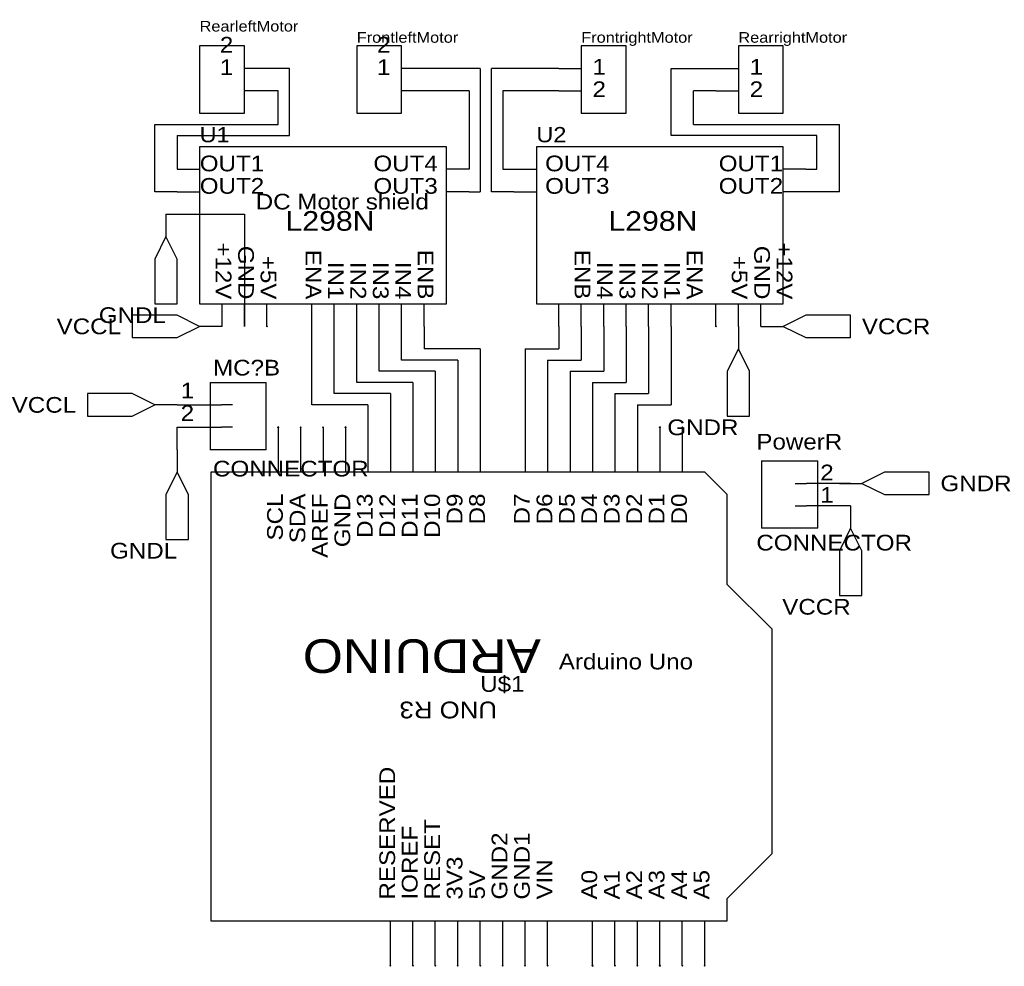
# Model space of a CAD drawing. Header units: millimetres. Extents: x 96 to 208, y 66 to 173.
import ezdxf
from ezdxf.enums import TextEntityAlignment as Align

# ---------------------------------------------------------------- set-up
doc = ezdxf.new("R2010")
doc.units = ezdxf.units.MM
doc.header["$MEASUREMENT"] = 0
doc.styles.get("Standard").update_dxf_attribs({"font": 'arial.ttf'})

msp = doc.modelspace()

# ---------------------------------------------------------------- linework, layer by layer
at = {"color": 1, "true_color": 0xa00000}
for points in [[(116.84, 170.18), (116.84, 162.56), (121.92, 162.56), (121.92, 170.18)], [(134.62, 170.18), (134.62, 162.56), (139.7, 162.56), (139.7, 170.18)], [(160.02, 170.18), (160.02, 162.56), (165.1, 162.56), (165.1, 170.18)], [(177.8, 170.18), (177.8, 162.56), (182.88, 162.56), (182.88, 170.18)], [(116.84, 158.75), (116.84, 140.97), (144.78, 140.97), (144.78, 158.75)], [(154.94, 158.75), (154.94, 140.97), (182.88, 140.97), (182.88, 158.75)], [(113.03, 148.59), (111.76, 146.05), (111.76, 140.97), (114.3, 140.97), (114.3, 146.05)], [(116.84, 138.43), (114.3, 139.7), (109.22, 139.7), (109.22, 137.16), (114.3, 137.16)], [(182.88, 138.43), (185.42, 137.16), (190.5, 137.16), (190.5, 139.7), (185.42, 139.7)], [(177.8, 135.89), (176.53, 133.35), (176.53, 128.27), (179.07, 128.27), (179.07, 133.35)], [(111.76, 129.54), (109.22, 130.81), (104.14, 130.81), (104.14, 128.27), (109.22, 128.27)], [(114.3, 121.92), (113.03, 119.38), (113.03, 114.3), (115.57, 114.3), (115.57, 119.38)], [(191.77, 120.65), (194.31, 119.38), (199.39, 119.38), (199.39, 121.92), (194.31, 121.92)], [(190.5, 115.57), (189.23, 113.03), (189.23, 107.95), (191.77, 107.95), (191.77, 113.03)]]:
    msp.add_lwpolyline(points, close=True, dxfattribs=at)
at = {"color": 1, "true_color": 0x880000}
for points in [[(124.46, 167.64), (121.92, 167.64)], [(142.24, 167.64), (139.7, 167.64)], [(157.48, 167.64), (160.02, 167.64)], [(175.26, 167.64), (177.8, 167.64)], [(124.46, 165.1), (121.92, 165.1)], [(142.24, 165.1), (139.7, 165.1)], [(157.48, 165.1), (160.02, 165.1)], [(175.26, 165.1), (177.8, 165.1)], [(114.3, 156.21), (116.84, 156.21)], [(147.32, 156.21), (144.78, 156.21)], [(152.4, 156.21), (154.94, 156.21)], [(185.42, 156.21), (182.88, 156.21)], [(114.3, 153.67), (116.84, 153.67)], [(147.32, 153.67), (144.78, 153.67)], [(152.4, 153.67), (154.94, 153.67)], [(185.42, 153.67), (182.88, 153.67)], [(113.03, 151.13), (113.03, 148.59)], [(119.38, 138.43), (119.38, 140.97)], [(121.92, 138.43), (121.92, 140.97)], [(124.46, 138.43), (124.46, 140.97)], [(129.54, 138.43), (129.54, 140.97)], [(132.08, 138.43), (132.08, 140.97)], [(134.62, 138.43), (134.62, 140.97)], [(137.16, 138.43), (137.16, 140.97)], [(139.7, 138.43), (139.7, 140.97)], [(142.24, 138.43), (142.24, 140.97)], [(157.48, 138.43), (157.48, 140.97)], [(160.02, 138.43), (160.02, 140.97)], [(162.56, 138.43), (162.56, 140.97)], [(165.1, 138.43), (165.1, 140.97)], [(167.64, 138.43), (167.64, 140.97)], [(170.18, 138.43), (170.18, 140.97)], [(175.26, 138.43), (175.26, 140.97)], [(177.8, 138.43), (177.8, 140.97)], [(180.34, 138.43), (180.34, 140.97)], [(119.38, 138.43), (116.84, 138.43)], [(177.8, 138.43), (177.8, 135.89)], [(180.34, 138.43), (182.88, 138.43)], [(114.3, 129.54), (111.76, 129.54)], [(114.3, 129.54), (119.3, 129.54)], [(114.3, 127), (119.3, 127)], [(125.73, 127), (125.73, 122)], [(128.27, 127), (128.27, 122)], [(130.81, 127), (130.81, 122)], [(133.35, 127), (133.35, 122)], [(135.89, 127), (135.89, 122)], [(138.43, 127), (138.43, 122)], [(140.97, 127), (140.97, 122)], [(143.51, 127), (143.51, 122)], [(146.05, 127), (146.05, 122)], [(148.59, 127), (148.59, 122)], [(153.67, 127), (153.67, 122)], [(156.21, 127), (156.21, 122)], [(158.75, 127), (158.75, 122)], [(161.29, 127), (161.29, 122)], [(163.83, 127), (163.83, 122)], [(166.37, 127), (166.37, 122)], [(168.91, 127), (168.91, 122)], [(171.45, 127), (171.45, 122)], [(114.3, 124.46), (114.3, 121.92)], [(190.5, 120.65), (185.5, 120.65)], [(189.23, 120.65), (191.77, 120.65)], [(190.5, 118.11), (185.5, 118.11)], [(190.5, 118.11), (190.5, 115.57)], [(138.43, 66.04), (138.43, 71.04)], [(140.97, 66.04), (140.97, 71.04)], [(143.51, 66.04), (143.51, 71.04)], [(146.05, 66.04), (146.05, 71.04)], [(148.59, 66.04), (148.59, 71.04)], [(151.13, 66.04), (151.13, 71.04)], [(153.67, 66.04), (153.67, 71.04)], [(156.21, 66.04), (156.21, 71.04)], [(161.29, 66.04), (161.29, 71.04)], [(163.83, 66.04), (163.83, 71.04)], [(166.37, 66.04), (166.37, 71.04)], [(168.91, 66.04), (168.91, 71.04)], [(171.45, 66.04), (171.45, 71.04)], [(173.99, 66.04), (173.99, 71.04)]]:
    msp.add_lwpolyline(points, dxfattribs=at)
at = {"color": 1, "true_color": 0x008800}
for points in [[(127, 167.64), (124.46, 167.64)], [(127, 160.02), (127, 167.64)], [(148.59, 167.64), (142.24, 167.64)], [(148.59, 167.64), (148.59, 153.67)], [(157.48, 167.64), (149.86, 167.64)], [(149.86, 153.67), (149.86, 167.64)], [(170.18, 160.02), (170.18, 167.64)], [(170.18, 167.64), (175.26, 167.64)], [(125.73, 165.1), (124.46, 165.1)], [(125.73, 161.29), (125.73, 165.1)], [(147.32, 165.1), (142.24, 165.1)], [(147.32, 165.1), (147.32, 156.21)], [(151.13, 165.1), (151.13, 156.21)], [(157.48, 165.1), (151.13, 165.1)], [(175.26, 165.1), (172.72, 165.1)], [(172.72, 161.29), (172.72, 165.1)], [(111.76, 161.29), (125.73, 161.29)], [(111.76, 153.67), (111.76, 161.29)], [(172.72, 161.29), (189.23, 161.29)], [(189.23, 153.67), (189.23, 161.29)], [(114.3, 160.02), (127, 160.02)], [(114.3, 160.02), (114.3, 156.21)], [(186.69, 160.02), (170.18, 160.02)], [(186.69, 156.21), (186.69, 160.02)], [(151.13, 156.21), (152.4, 156.21)], [(185.42, 156.21), (186.69, 156.21)], [(114.3, 153.67), (111.76, 153.67)], [(147.32, 153.67), (148.59, 153.67)], [(152.4, 153.67), (149.86, 153.67)], [(189.23, 153.67), (185.42, 153.67)], [(113.03, 151.13), (121.92, 151.13)], [(121.92, 151.13), (121.92, 138.43)], [(129.54, 129.54), (129.54, 138.43)], [(132.08, 130.81), (132.08, 138.43)], [(134.62, 132.08), (134.62, 138.43)], [(137.16, 133.35), (137.16, 138.43)], [(139.7, 134.62), (139.7, 138.43)], [(142.24, 138.43), (142.24, 135.89)], [(157.48, 138.43), (157.48, 135.89)], [(160.02, 138.43), (160.02, 134.62)], [(162.56, 138.43), (162.56, 133.35)], [(165.1, 138.43), (165.1, 132.08)], [(167.64, 138.43), (167.64, 130.81)], [(170.18, 138.43), (170.18, 129.54)], [(148.59, 135.89), (142.24, 135.89)], [(148.59, 135.89), (148.59, 127)], [(153.67, 135.89), (153.67, 127)], [(153.67, 135.89), (157.48, 135.89)], [(146.05, 134.62), (139.7, 134.62)], [(146.05, 134.62), (146.05, 127)], [(156.21, 134.62), (156.21, 127)], [(156.21, 134.62), (160.02, 134.62)], [(143.51, 133.35), (137.16, 133.35)], [(143.51, 133.35), (143.51, 127)], [(158.75, 133.35), (158.75, 127)], [(158.75, 133.35), (162.56, 133.35)], [(140.97, 132.08), (134.62, 132.08)], [(140.97, 132.08), (140.97, 127)], [(161.29, 132.08), (161.29, 127)], [(161.29, 132.08), (165.1, 132.08)], [(138.43, 130.81), (132.08, 130.81)], [(138.43, 130.81), (138.43, 127)], [(163.83, 130.81), (163.83, 127)], [(163.83, 130.81), (167.64, 130.81)], [(135.89, 129.54), (129.54, 129.54)], [(135.89, 129.54), (135.89, 127)], [(166.37, 129.54), (166.37, 127)], [(166.37, 129.54), (170.18, 129.54)], [(114.3, 124.46), (114.3, 127)], [(190.5, 120.65), (189.23, 120.65)]]:
    msp.add_lwpolyline(points, dxfattribs=at)
at = {"color": 1, "true_color": 0x000000}
for points in [[(124.52, 138.49), (124.4, 138.37)], [(124.4, 138.49), (124.52, 138.37)], [(175.32, 138.49), (175.2, 138.37)], [(175.2, 138.49), (175.32, 138.37)], [(175.32, 138.49), (175.2, 138.37)], [(175.2, 138.49), (175.32, 138.37)], [(125.79, 127.06), (125.67, 126.94)], [(125.67, 127.06), (125.79, 126.94)], [(128.33, 127.06), (128.21, 126.94)], [(128.21, 127.06), (128.33, 126.94)], [(130.87, 127.06), (130.75, 126.94)], [(130.75, 127.06), (130.87, 126.94)], [(133.41, 127.06), (133.29, 126.94)], [(133.29, 127.06), (133.41, 126.94)], [(168.97, 127.06), (168.85, 126.94)], [(168.85, 127.06), (168.97, 126.94)], [(171.51, 127.06), (171.39, 126.94)], [(171.39, 127.06), (171.51, 126.94)], [(138.49, 66.1), (138.37, 65.98)], [(138.37, 66.1), (138.49, 65.98)], [(141.03, 66.1), (140.91, 65.98)], [(140.91, 66.1), (141.03, 65.98)], [(143.57, 66.1), (143.45, 65.98)], [(143.45, 66.1), (143.57, 65.98)], [(146.11, 66.1), (145.99, 65.98)], [(145.99, 66.1), (146.11, 65.98)], [(148.65, 66.1), (148.53, 65.98)], [(148.53, 66.1), (148.65, 65.98)], [(151.19, 66.1), (151.07, 65.98)], [(151.07, 66.1), (151.19, 65.98)], [(153.73, 66.1), (153.61, 65.98)], [(153.61, 66.1), (153.73, 65.98)], [(156.27, 66.1), (156.15, 65.98)], [(156.15, 66.1), (156.27, 65.98)], [(161.35, 66.1), (161.23, 65.98)], [(161.23, 66.1), (161.35, 65.98)], [(163.89, 66.1), (163.77, 65.98)], [(163.77, 66.1), (163.89, 65.98)], [(166.43, 66.1), (166.31, 65.98)], [(166.31, 66.1), (166.43, 65.98)], [(168.97, 66.1), (168.85, 65.98)], [(168.85, 66.1), (168.97, 65.98)], [(171.51, 66.1), (171.39, 65.98)], [(171.39, 66.1), (171.51, 65.98)], [(171.51, 66.1), (171.39, 65.98)], [(171.39, 66.1), (171.51, 65.98)], [(174.05, 66.1), (173.93, 65.98)], [(173.93, 66.1), (174.05, 65.98)]]:
    msp.add_lwpolyline(points, dxfattribs=at)
at = {"color": 1, "true_color": 0xa00000}
for points in [[(118.03, 132.08), (124.38, 132.08)], [(118.03, 132.08), (118.03, 124.46)], [(124.38, 124.46), (124.38, 132.08)], [(120.57, 129.54), (119.3, 129.54)], [(120.57, 127), (119.3, 127)], [(124.38, 124.46), (118.03, 124.46)], [(180.42, 123.19), (180.42, 115.57)], [(180.42, 123.19), (186.77, 123.19)], [(186.77, 115.57), (186.77, 123.19)], [(118.11, 121.92), (118.11, 71.12)], [(173.99, 121.92), (118.11, 121.92)], [(176.53, 119.38), (173.99, 121.92)], [(184.23, 120.65), (185.5, 120.65)], [(176.53, 109.22), (176.53, 119.38)], [(184.23, 118.11), (185.5, 118.11)], [(186.77, 115.57), (180.42, 115.57)], [(181.61, 104.14), (176.53, 109.22)], [(181.61, 78.74), (181.61, 104.14)], [(176.53, 73.66), (181.61, 78.74)], [(176.53, 71.12), (176.53, 73.66)], [(118.11, 71.12), (176.53, 71.12)]]:
    msp.add_lwpolyline(points, dxfattribs=at)

# ---------------------------------------------------------------- texts
at = {"color": 1, "true_color": 0x000080, "width": 1.1}
for s, height, p in [('RearleftMotor', 1.2002, (116.84, 171.45)), ('FrontleftMotor', 1.2002, (134.62, 170.18)), ('FrontrightMotor', 1.2002, (160.02, 170.18)), ('RearrightMotor', 1.2002, (177.8, 170.18)), ('U1', 1.729, (116.84, 158.75)), ('U2', 1.729, (154.94, 158.75)), ('DC Motor shield', 1.778, (123.19, 151.13)), ('MC?B', 1.778, (118.36, 132.33)), ('PowerR', 1.778, (179.83, 123.95)), ('CONNECTOR', 1.778, (118.36, 120.9)), ('CONNECTOR', 1.778, (179.83, 112.52)), ('Arduino Uno', 1.778, (157.48, 99.06)), ('U$1', 1.778, (148.59, 96.52))]:
    msp.add_text(s, height=height, dxfattribs=at).set_placement(p, align=Align.BOTTOM_LEFT)
at = {"color": 1, "true_color": 0x0000ff, "width": 1.1}
for s, height, p in [('2', 1.78, (120.65, 168.89)), ('2', 1.78, (138.43, 168.89)), ('1', 1.78, (120.65, 166.35)), ('1', 1.78, (138.43, 166.35)), ('OUT4', 1.778, (143.79, 155.45)), ('OUT1', 1.778, (182.86, 155.45)), ('OUT3', 1.778, (143.79, 152.91)), ('OUT2', 1.778, (182.86, 152.91))]:
    msp.add_text(s, height=height, dxfattribs=at).set_placement(p, align=Align.BOTTOM_RIGHT)
for s, height, p in [('1', 1.78, (161.29, 166.39)), ('1', 1.78, (179.07, 166.39)), ('2', 1.78, (161.29, 163.85)), ('2', 1.78, (179.07, 163.85)), ('OUT1', 1.778, (116.86, 155.45)), ('OUT4', 1.778, (155.93, 155.45)), ('OUT2', 1.778, (116.86, 152.91)), ('OUT3', 1.778, (155.93, 152.91))]:
    msp.add_text(s, height=height, dxfattribs=at).set_placement(p, align=Align.BOTTOM_LEFT)
at = {"color": 1, "true_color": 0x000000, "width": 1.1}
msp.add_text('L298N', height=2.223, dxfattribs=at).set_placement((126.56, 148.59), align=Align.BOTTOM_LEFT)
for s, height, p in [('L298N', 2.223, (173.16, 148.59)), ('1', 1.78, (116.22, 129.73)), ('2', 1.78, (116.22, 127.19)), ('2', 1.78, (188.58, 120.46)), ('1', 1.78, (188.58, 117.92))]:
    msp.add_text(s, height=height, dxfattribs=at).set_placement(p, align=Align.BOTTOM_RIGHT)
at = {"color": 1, "true_color": 0x0000ff, "width": 1.1}
for s, rotation, p in [('+12V', 270, (118.13, 141.48)), ('+12V', 270, (181.59, 141.48)), ('GND', 270, (120.67, 141.48)), ('ENA', 270, (128.29, 141.48)), ('ENB', 270, (140.99, 141.48)), ('ENB', 270, (158.73, 141.48)), ('ENA', 270, (171.43, 141.48)), ('GND', 270, (179.05, 141.48)), ('+5V', 270, (123.21, 141.48)), ('IN1', 270, (130.83, 141.48)), ('IN2', 270, (133.37, 141.48)), ('IN3', 270, (135.91, 141.48)), ('IN4', 270, (138.45, 141.48)), ('IN4', 270, (161.27, 141.48)), ('IN3', 270, (163.81, 141.48)), ('IN2', 270, (166.35, 141.48)), ('IN1', 270, (168.89, 141.48)), ('+5V', 270, (176.51, 141.48)), ('SCL', 90, (126.79, 119.5)), ('SDA', 90, (129.33, 119.5)), ('AREF', 90, (131.87, 119.5)), ('GND', 90, (134.41, 119.5)), ('D13', 90, (136.95, 119.5)), ('D12', 90, (139.49, 119.5)), ('D11', 90, (142.03, 119.5)), ('D10', 90, (144.57, 119.5)), ('D9', 90, (147.11, 119.5)), ('D8', 90, (149.65, 119.5)), ('D7', 90, (154.73, 119.5)), ('D6', 90, (157.27, 119.5)), ('D5', 90, (159.81, 119.5)), ('D4', 90, (162.35, 119.5)), ('D3', 90, (164.89, 119.5)), ('D2', 90, (167.43, 119.5)), ('D1', 90, (169.97, 119.5)), ('D0', 90, (172.51, 119.5))]:
    msp.add_text(s, height=1.778, rotation=rotation, dxfattribs=at).set_placement(p, align=Align.BOTTOM_RIGHT)
at = {"color": 1, "true_color": 0x000080, "width": 1.1}
for s, p in [('GNDL', (113.03, 139.7)), ('VCCL', (107.95, 138.43)), ('VCCL', (102.87, 129.54)), ('GNDR', (177.8, 127)), ('GNDL', (114.3, 113.03)), ('VCCR', (190.5, 106.68))]:
    msp.add_text(s, height=1.778, dxfattribs=at).set_placement(p, align=Align.MIDDLE_RIGHT)
for s, p in [('VCCR', (191.77, 138.43)), ('GNDR', (200.66, 120.65))]:
    msp.add_text(s, height=1.778, dxfattribs=at).set_placement(p, align=Align.MIDDLE_LEFT)
at = {"color": 1, "true_color": 0x000000, "width": 1.1}
for s, height, p in [('ARDUINO', 3.803, (155.45, 104.14)), ('UNO R3', 1.901, (150.49, 96.52))]:
    msp.add_text(s, height=height, rotation=180, dxfattribs=at).set_placement(p, align=Align.BOTTOM_LEFT)
at = {"color": 1, "true_color": 0x0000ff, "width": 1.1}
for s, p in [('RESERVED', (139.49, 73.54)), ('RESET', (144.57, 73.54)), ('IOREF', (142.03, 73.54)), ('GND2', (152.19, 73.54)), ('GND1', (154.73, 73.54)), ('3V3', (147.11, 73.54)), ('VIN', (157.27, 73.54)), ('5V', (149.65, 73.54)), ('A0', (162.35, 73.54)), ('A1', (164.89, 73.54)), ('A2', (167.43, 73.54)), ('A3', (169.97, 73.54)), ('A4', (172.51, 73.54)), ('A5', (175.05, 73.54))]:
    msp.add_text(s, height=1.778, rotation=90, dxfattribs=at).set_placement(p, align=Align.BOTTOM_LEFT)

doc.saveas('drawing.dxf')
